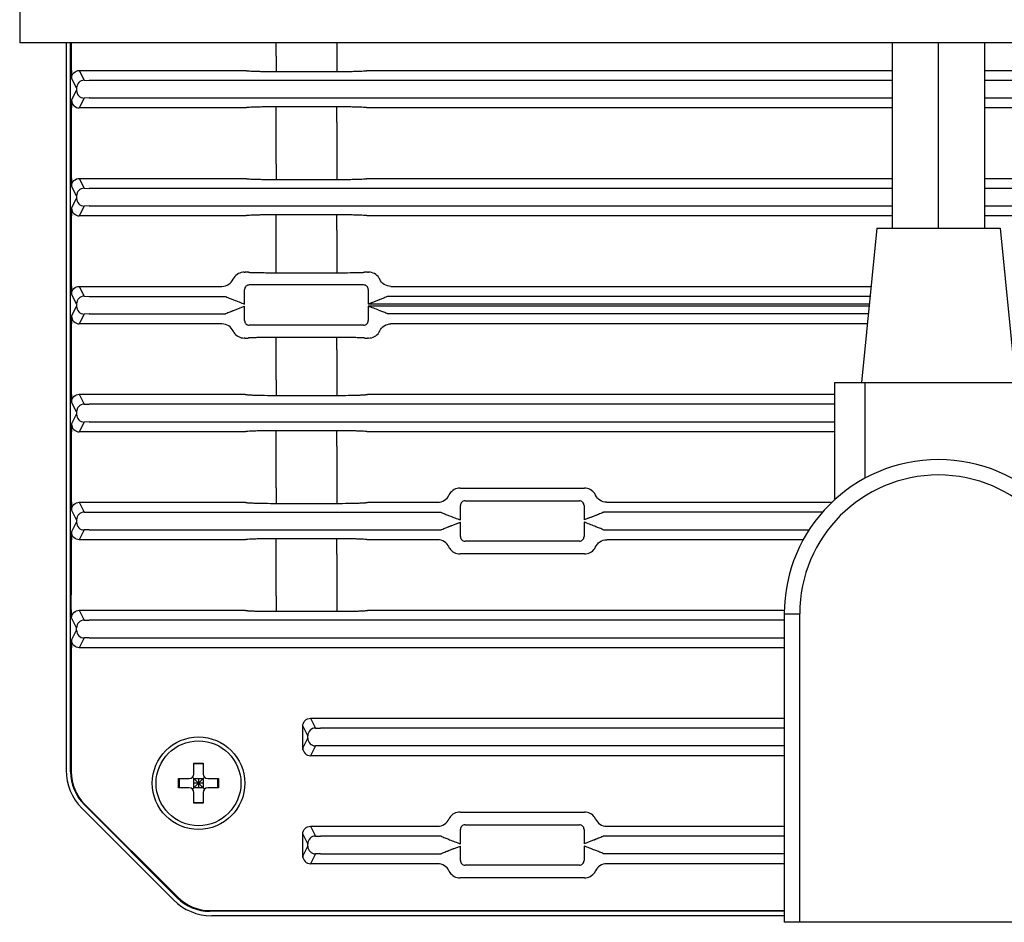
# Model space of a CAD drawing. Header units: millimetres. Extents: x 635 to 1283, y 8 to 421.
# Tile 7 of 12: x 1074 to 1138, y 156 to 214. Entities that reach past the tile are written whole.
import ezdxf

# ---------------------------------------------------------------- set-up
doc = ezdxf.new("R2010")
doc.units = ezdxf.units.MM
doc.header["$LTSCALE"] = 32.67
doc.layers.add('20_ALL_FEATURES', color=7, linetype='CONTINUOUS')

msp = doc.modelspace()

# ---------------------------------------------------------------- linework, layer by layer
at = {"layer": '20_ALL_FEATURES'}
for p, q in [((1074.418, 248.67), (1074.418, 212.67)), ((1229.618, 212.67), (1074.418, 212.67)), ((1077.429, 212.67), (1077.429, 165.523)), ((1077.718, 165.413), (1077.718, 212.67)), ((1077.762, 212.67), (1077.762, 211.886)), ((1091.054, 211.816), (1091.054, 212.67)), ((1094.983, 212.67), (1094.983, 211.816)), ((1131.018, 212.67), (1131.018, 200.656)), ((1134.018, 200.656), (1134.018, 212.67)), ((1137.018, 200.656), (1137.018, 212.67)), ((1091.054, 211.816), (1091.054, 210.817)), ((1094.983, 211.816), (1094.983, 210.817)), ((1078.287, 210.887), (1078.606, 210.25)), ((1078.287, 210.887), (1089.053, 210.887)), ((1089.053, 210.887), (1089.055, 210.884)), ((1091.054, 210.817), (1094.983, 210.817)), ((1096.982, 210.884), (1096.984, 210.887)), ((1096.984, 210.887), (1131.018, 210.887)), ((1137.018, 210.887), (1143.54, 210.887)), ((1078.106, 209.75), (1077.787, 210.387)), ((1078.606, 210.25), (1078.925, 210.239)), ((1131.018, 210.239), (1078.925, 210.239)), ((1143.752, 210.239), (1137.018, 210.239)), ((1077.787, 208.954), (1078.106, 209.59)), ((1078.106, 209.75), (1078.106, 209.59)), ((1078.606, 209.091), (1078.287, 208.454)), ((1078.925, 209.102), (1078.606, 209.091)), ((1078.925, 209.102), (1131.018, 209.102)), ((1137.018, 209.102), (1143.752, 209.102)), ((1089.053, 208.454), (1078.287, 208.454)), ((1089.055, 208.456), (1089.053, 208.454)), ((1091.054, 207.524), (1091.054, 208.524)), ((1094.983, 208.524), (1091.054, 208.524)), ((1094.983, 207.524), (1094.983, 208.524)), ((1096.984, 208.454), (1096.982, 208.456)), ((1131.018, 208.454), (1096.984, 208.454)), ((1143.54, 208.454), (1137.018, 208.454)), ((1077.762, 207.455), (1077.762, 204.886)), ((1091.054, 204.816), (1091.054, 207.524)), ((1094.983, 207.524), (1094.983, 204.816)), ((1091.054, 204.816), (1091.054, 203.817)), ((1094.983, 204.816), (1094.983, 203.817)), ((1078.287, 203.887), (1078.606, 203.25)), ((1078.287, 203.887), (1089.053, 203.887)), ((1089.053, 203.887), (1089.055, 203.884)), ((1091.054, 203.817), (1094.983, 203.817)), ((1096.982, 203.884), (1096.984, 203.887)), ((1096.984, 203.887), (1131.018, 203.887)), ((1137.018, 203.887), (1145.053, 203.887)), ((1078.106, 202.75), (1077.787, 203.387)), ((1078.606, 203.25), (1078.925, 203.239)), ((1131.018, 203.239), (1078.925, 203.239)), ((1196.751, 203.239), (1137.018, 203.239)), ((1077.787, 201.954), (1078.106, 202.59)), ((1078.106, 202.75), (1078.106, 202.59)), ((1078.606, 202.091), (1078.287, 201.454)), ((1078.925, 202.102), (1078.606, 202.091)), ((1078.925, 202.102), (1131.018, 202.102)), ((1137.018, 202.102), (1196.752, 202.102)), ((1089.053, 201.454), (1078.287, 201.454)), ((1089.055, 201.456), (1089.053, 201.454)), ((1091.054, 200.524), (1091.054, 201.524)), ((1094.983, 201.524), (1091.054, 201.524)), ((1094.983, 200.524), (1094.983, 201.524)), ((1096.984, 201.454), (1096.982, 201.456)), ((1131.018, 201.454), (1096.984, 201.454)), ((1145.053, 201.454), (1137.018, 201.454)), ((1130.018, 200.656), (1129.018, 190.656)), ((1130.018, 200.656), (1138.018, 200.656)), ((1138.018, 200.656), (1139.018, 190.656)), ((1077.762, 200.455), (1077.762, 197.886)), ((1091.054, 198.571), (1091.054, 200.524)), ((1094.983, 200.524), (1094.983, 198.571)), ((1091.054, 197.771), (1091.054, 198.571)), ((1094.983, 198.571), (1094.983, 197.771)), ((1088.983, 197.806), (1089.053, 197.806)), ((1089.253, 197.802), (1089.255, 197.801)), ((1091.054, 197.771), (1094.983, 197.771)), ((1096.782, 197.801), (1096.784, 197.802)), ((1096.984, 197.806), (1097.054, 197.806)), ((1078.287, 196.887), (1078.606, 196.25)), ((1078.287, 196.887), (1087.54, 196.887)), ((1096.727, 196.979), (1089.31, 196.979)), ((1098.497, 196.887), (1129.641, 196.887)), ((1078.106, 195.75), (1077.787, 196.387)), ((1078.606, 196.25), (1078.925, 196.239)), ((1078.925, 196.239), (1087.752, 196.239)), ((1089.01, 195.739), (1089.01, 196.679)), ((1097.027, 196.679), (1097.027, 195.739)), ((1097.967, 196.101), (1097.027, 195.739)), ((1129.577, 196.239), (1098.285, 196.239)), ((1077.787, 194.954), (1078.106, 195.59)), ((1078.106, 195.75), (1078.106, 195.59)), ((1088.07, 195.24), (1089.01, 195.602)), ((1089.01, 194.662), (1089.01, 195.602)), ((1129.527, 195.739), (1097.027, 195.739)), ((1097.027, 195.602), (1097.027, 194.662)), ((1129.513, 195.602), (1097.027, 195.602)), ((1078.606, 195.091), (1078.287, 194.454)), ((1078.925, 195.102), (1078.606, 195.091)), ((1078.925, 195.102), (1087.752, 195.102)), ((1129.463, 195.102), (1098.285, 195.102)), ((1087.54, 194.454), (1078.287, 194.454)), ((1096.727, 194.362), (1089.31, 194.362)), ((1129.398, 194.454), (1098.497, 194.454)), ((1089.255, 193.539), (1089.253, 193.538)), ((1091.054, 192.77), (1091.054, 193.57)), ((1094.983, 193.57), (1091.054, 193.57)), ((1094.983, 192.77), (1094.983, 193.57)), ((1096.784, 193.538), (1096.782, 193.539)), ((1077.762, 193.455), (1077.762, 190.886)), ((1089.053, 193.535), (1088.983, 193.535)), ((1097.054, 193.535), (1096.984, 193.535)), ((1091.054, 190.816), (1091.054, 192.77)), ((1094.983, 192.77), (1094.983, 190.816)), ((1091.054, 190.816), (1091.054, 189.817)), ((1094.983, 190.816), (1094.983, 189.817)), ((1127.268, 190.656), (1140.768, 190.656)), ((1127.268, 190.656), (1127.268, 183.034)), ((1129.268, 184.456), (1129.268, 190.656)), ((1078.287, 189.887), (1078.606, 189.25)), ((1078.287, 189.887), (1089.053, 189.887)), ((1089.053, 189.887), (1089.055, 189.884)), ((1091.054, 189.817), (1094.983, 189.817)), ((1096.982, 189.884), (1096.984, 189.887)), ((1096.984, 189.887), (1127.268, 189.887)), ((1078.106, 188.75), (1077.787, 189.387)), ((1078.606, 189.25), (1078.925, 189.239)), ((1127.268, 189.239), (1078.925, 189.239)), ((1077.787, 187.954), (1078.106, 188.59)), ((1078.106, 188.75), (1078.106, 188.59)), ((1078.606, 188.091), (1078.287, 187.454)), ((1078.925, 188.102), (1078.606, 188.091)), ((1078.925, 188.102), (1127.268, 188.102)), ((1089.053, 187.454), (1078.287, 187.454)), ((1089.055, 187.456), (1089.053, 187.454)), ((1091.054, 186.524), (1091.054, 187.524)), ((1094.983, 187.524), (1091.054, 187.524)), ((1094.983, 186.524), (1094.983, 187.524)), ((1096.984, 187.454), (1096.982, 187.456)), ((1127.268, 187.454), (1096.984, 187.454)), ((1091.054, 183.816), (1091.054, 186.524)), ((1094.983, 186.524), (1094.983, 183.816)), ((1077.762, 186.455), (1077.762, 183.886)), ((1091.054, 183.816), (1091.054, 182.817)), ((1094.983, 183.816), (1094.983, 182.817)), ((1102.983, 183.806), (1111.054, 183.806)), ((1078.287, 182.887), (1078.606, 182.25)), ((1078.287, 182.887), (1089.053, 182.887)), ((1089.053, 182.887), (1089.055, 182.884)), ((1091.054, 182.817), (1094.983, 182.817)), ((1096.982, 182.884), (1096.984, 182.887)), ((1096.984, 182.887), (1101.54, 182.887)), ((1103.01, 181.739), (1103.01, 182.679)), ((1103.31, 182.979), (1110.727, 182.979)), ((1111.027, 182.679), (1111.027, 181.739)), ((1112.497, 182.887), (1127.114, 182.887)), ((1078.106, 181.75), (1077.787, 182.387)), ((1078.606, 182.25), (1078.925, 182.239)), ((1078.925, 182.239), (1101.752, 182.239)), ((1111.967, 182.101), (1111.027, 181.739)), ((1126.496, 182.239), (1112.285, 182.239)), ((1077.787, 180.954), (1078.106, 181.59)), ((1078.106, 181.75), (1078.106, 181.59)), ((1102.07, 181.24), (1103.01, 181.602)), ((1103.01, 180.662), (1103.01, 181.602)), ((1111.027, 181.602), (1111.027, 180.662)), ((1078.606, 181.091), (1078.287, 180.454)), ((1078.925, 181.102), (1078.606, 181.091)), ((1078.925, 181.102), (1101.752, 181.102)), ((1112.285, 181.102), (1125.638, 181.102)), ((1089.053, 180.454), (1078.287, 180.454)), ((1089.055, 180.456), (1089.053, 180.454)), ((1091.054, 179.524), (1091.054, 180.524)), ((1094.983, 180.524), (1091.054, 180.524)), ((1094.983, 179.524), (1094.983, 180.524)), ((1096.984, 180.454), (1096.982, 180.456)), ((1101.54, 180.454), (1096.984, 180.454)), ((1110.727, 180.362), (1103.31, 180.362)), ((1125.251, 180.454), (1112.497, 180.454)), ((1091.054, 176.816), (1091.054, 179.524)), ((1094.983, 179.524), (1094.983, 176.816)), ((1111.054, 179.535), (1102.983, 179.535)), ((1077.762, 179.455), (1077.762, 176.886)), ((1091.054, 176.816), (1091.054, 175.817)), ((1094.983, 176.816), (1094.983, 175.817)), ((1078.287, 175.887), (1078.606, 175.25)), ((1078.287, 175.887), (1089.053, 175.887)), ((1089.053, 175.887), (1089.055, 175.884)), ((1091.054, 175.817), (1094.983, 175.817)), ((1096.982, 175.884), (1096.984, 175.887)), ((1096.984, 175.887), (1124.026, 175.887)), ((1124.018, 175.656), (1125.018, 175.656)), ((1124.018, 175.656), (1124.018, 155.656)), ((1125.018, 155.656), (1125.018, 175.656)), ((1078.106, 174.75), (1077.787, 175.387)), ((1078.606, 175.25), (1078.925, 175.239)), ((1124.018, 175.239), (1078.925, 175.239)), ((1077.787, 173.954), (1078.106, 174.59)), ((1078.106, 174.59), (1078.106, 174.75)), ((1078.606, 174.091), (1078.287, 173.454)), ((1078.925, 174.102), (1078.606, 174.091)), ((1078.925, 174.102), (1124.018, 174.102)), ((1124.018, 173.454), (1078.287, 173.454)), ((1077.762, 172.455), (1077.762, 165.413)), ((1093.287, 168.887), (1093.606, 168.25)), ((1093.287, 168.887), (1124.018, 168.887)), ((1092.779, 166.862), (1092.779, 168.478)), ((1093.106, 167.75), (1092.787, 168.387)), ((1093.606, 168.25), (1093.925, 168.239)), ((1124.018, 168.239), (1093.925, 168.239)), ((1092.787, 166.954), (1093.106, 167.59)), ((1093.106, 167.59), (1093.106, 167.75)), ((1093.606, 167.091), (1093.287, 166.454)), ((1093.925, 167.102), (1093.606, 167.091)), ((1124.018, 167.102), (1093.925, 167.102)), ((1124.018, 166.454), (1093.287, 166.454)), ((1085.718, 165.27), (1085.718, 165.97)), ((1085.718, 165.97), (1086.318, 165.97)), ((1086.318, 165.921), (1085.718, 165.921)), ((1086.318, 165.97), (1086.318, 165.27)), ((1084.718, 164.37), (1084.718, 164.97)), ((1084.718, 164.97), (1085.418, 164.97)), ((1084.767, 164.97), (1084.767, 164.37)), ((1085.63, 165.058), (1086.406, 164.282)), ((1085.63, 164.282), (1086.406, 165.058)), ((1085.718, 164.37), (1085.718, 164.97)), ((1085.718, 164.97), (1086.318, 164.97)), ((1086.018, 164.97), (1086.018, 164.37)), ((1086.318, 164.97), (1086.318, 164.37)), ((1086.618, 164.97), (1087.318, 164.97)), ((1087.269, 164.37), (1087.269, 164.97)), ((1087.318, 164.97), (1087.318, 164.37)), ((1085.418, 164.37), (1084.718, 164.37)), ((1086.318, 164.67), (1085.718, 164.67)), ((1086.318, 164.37), (1085.718, 164.37)), ((1087.318, 164.37), (1086.618, 164.37)), ((1085.718, 163.37), (1085.718, 164.07)), ((1086.318, 164.07), (1086.318, 163.37)), ((1084.398, 157.105), (1078.453, 163.05)), ((1084.64, 157.249), (1078.597, 163.292)), ((1084.671, 157.28), (1078.628, 163.323)), ((1085.718, 163.419), (1086.318, 163.419)), ((1086.318, 163.37), (1085.718, 163.37)), ((1102.983, 162.806), (1111.054, 162.806)), ((1093.287, 161.887), (1093.606, 161.25)), ((1093.287, 161.887), (1101.54, 161.887)), ((1103.01, 160.739), (1103.01, 161.679)), ((1103.31, 161.979), (1110.727, 161.979)), ((1111.027, 161.679), (1111.027, 160.739)), ((1112.497, 161.887), (1124.018, 161.887)), ((1092.779, 159.862), (1092.779, 161.478)), ((1093.106, 160.75), (1092.787, 161.387)), ((1093.606, 161.25), (1093.925, 161.239)), ((1101.752, 161.239), (1093.925, 161.239)), ((1111.967, 161.101), (1111.027, 160.739)), ((1124.018, 161.239), (1112.285, 161.239)), ((1092.787, 159.954), (1093.106, 160.59)), ((1093.106, 160.59), (1093.106, 160.75)), ((1102.07, 160.24), (1103.01, 160.602)), ((1103.01, 159.662), (1103.01, 160.602)), ((1111.027, 160.602), (1111.027, 159.662)), ((1093.606, 160.091), (1093.287, 159.454)), ((1093.925, 160.102), (1093.606, 160.091)), ((1093.925, 160.102), (1101.752, 160.102)), ((1124.018, 160.102), (1112.285, 160.102)), ((1101.54, 159.454), (1093.287, 159.454)), ((1110.727, 159.362), (1103.31, 159.362)), ((1124.018, 159.454), (1112.497, 159.454)), ((1111.054, 158.535), (1102.983, 158.535)), ((1086.761, 156.414), (1124.018, 156.414)), ((1124.018, 156.37), (1086.761, 156.37)), ((1124.018, 156.081), (1086.872, 156.081)), ((1144.018, 155.656), (1124.018, 155.656))]:
    msp.add_line(p, q, dxfattribs=at)
for points in [[(1097.967, 196.101), (1097.876, 196.066), (1097.781, 196.029), (1097.682, 195.991), (1097.579, 195.951), (1097.473, 195.911), (1097.365, 195.869), (1097.255, 195.826), (1097.142, 195.783), (1097.027, 195.739)], [(1088.07, 195.24), (1088.161, 195.274), (1088.256, 195.311), (1088.355, 195.35), (1088.457, 195.389), (1088.563, 195.43), (1088.672, 195.472), (1088.782, 195.514), (1088.895, 195.558), (1089.01, 195.602)], [(1111.967, 182.101), (1111.876, 182.066), (1111.781, 182.029), (1111.682, 181.991), (1111.579, 181.951), (1111.473, 181.911), (1111.365, 181.869), (1111.255, 181.826), (1111.142, 181.783), (1111.027, 181.739)], [(1102.07, 181.24), (1102.161, 181.274), (1102.256, 181.311), (1102.355, 181.35), (1102.457, 181.389), (1102.563, 181.43), (1102.672, 181.472), (1102.782, 181.514), (1102.895, 181.558), (1103.01, 181.602)], [(1111.967, 161.101), (1111.876, 161.066), (1111.781, 161.029), (1111.682, 160.991), (1111.579, 160.951), (1111.473, 160.911), (1111.365, 160.869), (1111.255, 160.826), (1111.142, 160.783), (1111.027, 160.739)], [(1102.07, 160.24), (1102.161, 160.274), (1102.256, 160.311), (1102.355, 160.35), (1102.457, 160.389), (1102.563, 160.43), (1102.672, 160.472), (1102.782, 160.514), (1102.895, 160.558), (1103.01, 160.602)]]:
    msp.add_lwpolyline(points, dxfattribs=at)
for radius in [3, 2.75]:
    msp.add_circle((1086.018, 164.67), radius, dxfattribs=at)
for centre, radius, start, end in [((1089.31, 196.679), 0.3, 89.9959, 180.00354), ((1096.727, 196.679), 0.3, 359.99589, 90.00353), ((1089.31, 194.662), 0.3, 179.99588, 270.00354), ((1096.727, 194.662), 0.3, 269.9959, 0.00354), ((1134.018, 175.656), 10, 0, 180), ((1134.018, 175.656), 9, 0, 180), ((1103.31, 182.679), 0.3, 89.9959, 180.00354), ((1110.727, 182.679), 0.3, 359.99589, 90.00353), ((1103.31, 180.662), 0.3, 179.99588, 270.00354), ((1110.727, 180.662), 0.3, 269.9959, 0.00354), ((1080.718, 165.413), 3, 180, 225), ((1080.718, 165.413), 2.956, 180, 225), ((1085.418, 165.27), 0.3, 270, 0), ((1086.618, 165.27), 0.3, 180, 270), ((1085.418, 164.07), 0.3, 0, 90), ((1086.618, 164.07), 0.3, 90, 180), ((1103.31, 161.679), 0.3, 89.9983, 180.00379), ((1110.727, 161.679), 0.3, 359.99785, 90.00376), ((1103.31, 159.662), 0.3, 179.99588, 270.00354), ((1110.727, 159.662), 0.3, 269.9959, 0.00354), ((1086.761, 159.37), 3, 225, 270), ((1086.761, 159.37), 2.956, 225, 270)]:
    msp.add_arc(centre, radius, start, end, dxfattribs=at)
for centre, major_axis, start_param, end_param in [((1080.931, 165.525), (3.236, 1.34), 2.749146, 3.534039), ((1086.873, 159.583), (1.34, 3.236), -3.534039, -2.749146)]:
    msp.add_ellipse(centre, major_axis=major_axis, ratio=0.999286, start_param=start_param, end_param=end_param, dxfattribs=at)
for points, knots in [([(1077.762, 211.886), (1077.762, 211.806), (1077.763, 211.507), (1077.764, 211.208), (1077.767, 210.989)], [0, 0, 0, 0, 0.266519, 1, 1, 1, 1]), ([(1077.767, 210.989), (1077.768, 210.907), (1077.771, 210.764), (1077.774, 210.596), (1077.779, 210.494), (1077.781, 210.442), (1077.784, 210.409), (1077.785, 210.392), (1077.787, 210.387)], [0, 0, 0, 0, 0.405566, 0.716755, 0.831958, 0.918099, 0.974259, 1, 1, 1, 1]), ([(1077.787, 210.387), (1077.787, 210.514), (1077.894, 210.78), (1078.16, 210.886), (1078.287, 210.887)], [0, 0, 0, 0, 0.499919, 1, 1, 1, 1]), ([(1089.055, 210.884), (1089.059, 210.88), (1089.077, 210.876), (1089.11, 210.869), (1089.163, 210.864), (1089.266, 210.854), (1089.435, 210.845), (1089.681, 210.835), (1089.978, 210.827), (1090.441, 210.819), (1090.804, 210.817), (1091.054, 210.817)], [0, 0, 0, 0, 0.008608, 0.02595, 0.052112, 0.086973, 0.181411, 0.305894, 0.455774, 0.625645, 1, 1, 1, 1]), ([(1094.983, 210.817), (1095.233, 210.817), (1095.596, 210.819), (1096.059, 210.827), (1096.356, 210.835), (1096.601, 210.845), (1096.771, 210.854), (1096.874, 210.864), (1096.926, 210.869), (1096.959, 210.876), (1096.977, 210.88), (1096.982, 210.884)], [0, 0, 0, 0, 0.374357, 0.544239, 0.694128, 0.818617, 0.913055, 0.947908, 0.974056, 0.991388, 1, 1, 1, 1]), ([(1078.606, 210.25), (1078.478, 210.25), (1078.213, 210.143), (1078.106, 209.878), (1078.106, 209.75)], [0, 0, 0, 0, 0.50008, 1, 1, 1, 1]), ([(1078.106, 209.59), (1078.106, 209.463), (1078.213, 209.197), (1078.478, 209.091), (1078.606, 209.091)], [0, 0, 0, 0, 0.499919, 1, 1, 1, 1]), ([(1077.787, 208.954), (1077.785, 208.949), (1077.784, 208.932), (1077.781, 208.899), (1077.779, 208.847), (1077.774, 208.744), (1077.771, 208.577), (1077.768, 208.433), (1077.767, 208.352)], [0, 0, 0, 0, 0.025737, 0.081897, 0.16804, 0.283242, 0.594431, 1, 1, 1, 1]), ([(1077.787, 208.954), (1077.787, 208.826), (1077.894, 208.561), (1078.16, 208.454), (1078.287, 208.454)], [0, 0, 0, 0, 0.499919, 1, 1, 1, 1]), ([(1077.767, 208.352), (1077.766, 208.284), (1077.763, 207.985), (1077.762, 207.686), (1077.762, 207.455)], [0, 0, 0, 0, 0.226624, 1, 1, 1, 1]), ([(1091.054, 208.524), (1090.804, 208.524), (1090.441, 208.522), (1089.978, 208.513), (1089.681, 208.505), (1089.435, 208.496), (1089.266, 208.486), (1089.163, 208.477), (1089.11, 208.471), (1089.077, 208.465), (1089.059, 208.46), (1089.055, 208.456)], [0, 0, 0, 0, 0.374357, 0.544239, 0.694128, 0.818617, 0.913055, 0.947908, 0.974056, 0.991388, 1, 1, 1, 1]), ([(1096.982, 208.456), (1096.977, 208.46), (1096.959, 208.465), (1096.926, 208.471), (1096.874, 208.477), (1096.771, 208.486), (1096.601, 208.496), (1096.356, 208.505), (1096.059, 208.513), (1095.596, 208.522), (1095.233, 208.524), (1094.983, 208.524)], [0, 0, 0, 0, 0.008608, 0.02595, 0.052112, 0.086973, 0.181411, 0.305893, 0.455774, 0.625645, 1, 1, 1, 1]), ([(1077.762, 204.886), (1077.762, 204.806), (1077.763, 204.507), (1077.764, 204.208), (1077.767, 203.989)], [0, 0, 0, 0, 0.266519, 1, 1, 1, 1]), ([(1077.767, 203.989), (1077.768, 203.907), (1077.771, 203.764), (1077.774, 203.596), (1077.779, 203.494), (1077.781, 203.442), (1077.784, 203.409), (1077.785, 203.392), (1077.787, 203.387)], [0, 0, 0, 0, 0.405566, 0.716755, 0.831958, 0.918099, 0.974259, 1, 1, 1, 1]), ([(1077.787, 203.387), (1077.787, 203.514), (1077.894, 203.78), (1078.16, 203.886), (1078.287, 203.887)], [0, 0, 0, 0, 0.499919, 1, 1, 1, 1]), ([(1089.055, 203.884), (1089.059, 203.88), (1089.077, 203.876), (1089.11, 203.869), (1089.163, 203.864), (1089.266, 203.854), (1089.435, 203.845), (1089.681, 203.835), (1089.978, 203.827), (1090.441, 203.819), (1090.804, 203.817), (1091.054, 203.817)], [0, 0, 0, 0, 0.008608, 0.02595, 0.052112, 0.086973, 0.181411, 0.305894, 0.455774, 0.625645, 1, 1, 1, 1]), ([(1094.983, 203.817), (1095.233, 203.817), (1095.596, 203.819), (1096.059, 203.827), (1096.356, 203.835), (1096.601, 203.845), (1096.771, 203.854), (1096.874, 203.864), (1096.926, 203.869), (1096.959, 203.876), (1096.977, 203.88), (1096.982, 203.884)], [0, 0, 0, 0, 0.374357, 0.544239, 0.694128, 0.818617, 0.913055, 0.947908, 0.974056, 0.991388, 1, 1, 1, 1]), ([(1078.606, 203.25), (1078.478, 203.25), (1078.213, 203.143), (1078.106, 202.878), (1078.106, 202.75)], [0, 0, 0, 0, 0.50008, 1, 1, 1, 1]), ([(1078.106, 202.59), (1078.106, 202.463), (1078.213, 202.197), (1078.478, 202.091), (1078.606, 202.091)], [0, 0, 0, 0, 0.499919, 1, 1, 1, 1]), ([(1077.787, 201.954), (1077.785, 201.949), (1077.784, 201.932), (1077.781, 201.899), (1077.779, 201.847), (1077.774, 201.744), (1077.771, 201.577), (1077.768, 201.433), (1077.767, 201.352)], [0, 0, 0, 0, 0.025737, 0.081897, 0.16804, 0.283242, 0.594431, 1, 1, 1, 1]), ([(1077.787, 201.954), (1077.787, 201.826), (1077.894, 201.561), (1078.16, 201.454), (1078.287, 201.454)], [0, 0, 0, 0, 0.499919, 1, 1, 1, 1]), ([(1077.767, 201.352), (1077.766, 201.284), (1077.763, 200.985), (1077.762, 200.686), (1077.762, 200.455)], [0, 0, 0, 0, 0.226624, 1, 1, 1, 1]), ([(1091.054, 201.524), (1090.804, 201.524), (1090.441, 201.522), (1089.978, 201.513), (1089.681, 201.505), (1089.435, 201.496), (1089.266, 201.486), (1089.163, 201.477), (1089.11, 201.471), (1089.077, 201.465), (1089.059, 201.46), (1089.055, 201.456)], [0, 0, 0, 0, 0.374357, 0.544239, 0.694128, 0.818617, 0.913055, 0.947908, 0.974056, 0.991388, 1, 1, 1, 1]), ([(1096.982, 201.456), (1096.977, 201.46), (1096.959, 201.465), (1096.926, 201.471), (1096.874, 201.477), (1096.771, 201.486), (1096.601, 201.496), (1096.356, 201.505), (1096.059, 201.513), (1095.596, 201.522), (1095.233, 201.524), (1094.983, 201.524)], [0, 0, 0, 0, 0.008608, 0.02595, 0.052112, 0.086973, 0.181411, 0.305893, 0.455774, 0.625645, 1, 1, 1, 1]), ([(1077.762, 197.886), (1077.762, 197.806), (1077.763, 197.507), (1077.764, 197.208), (1077.767, 196.989)], [0, 0, 0, 0, 0.266519, 1, 1, 1, 1]), ([(1088.315, 197.446), (1088.307, 197.434), (1088.293, 197.411), (1088.275, 197.38), (1088.269, 197.359), (1088.261, 197.347), (1088.263, 197.344)], [0, 0, 0, 0, 0.383283, 0.702693, 0.915611, 1, 1, 1, 1]), ([(1088.983, 197.806), (1088.852, 197.806), (1088.587, 197.74), (1088.387, 197.555), (1088.315, 197.446)], [0, 0, 0, 0, 0.499893, 1, 1, 1, 1]), ([(1089.253, 197.802), (1089.247, 197.805), (1089.226, 197.802), (1089.185, 197.806), (1089.124, 197.805), (1089.078, 197.806), (1089.053, 197.806)], [0, 0, 0, 0, 0.086978, 0.304967, 0.625687, 1, 1, 1, 1]), ([(1089.255, 197.801), (1089.262, 197.798), (1089.288, 197.797), (1089.34, 197.792), (1089.421, 197.789), (1089.528, 197.785), (1089.662, 197.782), (1089.883, 197.778), (1090.06, 197.776), (1090.184, 197.775)], [0, 0, 0, 0, 0.025165, 0.081723, 0.169042, 0.285678, 0.429675, 0.598729, 1, 1, 1, 1]), ([(1090.184, 197.775), (1090.253, 197.774), (1090.543, 197.772), (1090.832, 197.771), (1091.054, 197.771)], [0, 0, 0, 0, 0.23576, 1, 1, 1, 1]), ([(1094.983, 197.771), (1095.058, 197.771), (1095.348, 197.771), (1095.637, 197.773), (1095.852, 197.775)], [0, 0, 0, 0, 0.259769, 1, 1, 1, 1]), ([(1095.852, 197.775), (1095.976, 197.776), (1096.153, 197.778), (1096.375, 197.782), (1096.508, 197.785), (1096.616, 197.789), (1096.697, 197.792), (1096.748, 197.797), (1096.775, 197.798), (1096.782, 197.801)], [0, 0, 0, 0, 0.401271, 0.570327, 0.714326, 0.830963, 0.918283, 0.974842, 1, 1, 1, 1]), ([(1096.984, 197.806), (1096.959, 197.806), (1096.913, 197.805), (1096.852, 197.806), (1096.811, 197.802), (1096.789, 197.805), (1096.784, 197.802)], [0, 0, 0, 0, 0.374612, 0.695095, 0.913006, 1, 1, 1, 1]), ([(1097.722, 197.446), (1097.65, 197.555), (1097.449, 197.74), (1097.184, 197.806), (1097.054, 197.806)], [0, 0, 0, 0, 0.499911, 1, 1, 1, 1]), ([(1097.774, 197.344), (1097.775, 197.347), (1097.768, 197.359), (1097.761, 197.38), (1097.743, 197.411), (1097.73, 197.434), (1097.722, 197.446)], [0, 0, 0, 0, 0.084376, 0.297312, 0.616794, 1, 1, 1, 1]), ([(1077.767, 196.989), (1077.768, 196.907), (1077.771, 196.764), (1077.774, 196.596), (1077.779, 196.494), (1077.781, 196.442), (1077.784, 196.409), (1077.785, 196.392), (1077.787, 196.387)], [0, 0, 0, 0, 0.405566, 0.716755, 0.831958, 0.918099, 0.974259, 1, 1, 1, 1]), ([(1077.787, 196.387), (1077.787, 196.514), (1077.894, 196.78), (1078.16, 196.886), (1078.287, 196.887)], [0, 0, 0, 0, 0.499919, 1, 1, 1, 1]), ([(1087.54, 196.887), (1087.693, 196.887), (1087.997, 196.976), (1088.201, 197.214), (1088.263, 197.344)], [0, 0, 0, 0, 0.515249, 1, 1, 1, 1]), ([(1098.497, 196.887), (1098.346, 196.887), (1098.042, 196.975), (1097.836, 197.212), (1097.774, 197.344)], [0, 0, 0, 0, 0.507841, 1, 1, 1, 1]), ([(1078.606, 196.25), (1078.478, 196.25), (1078.213, 196.143), (1078.106, 195.878), (1078.106, 195.75)], [0, 0, 0, 0, 0.50008, 1, 1, 1, 1]), ([(1087.752, 196.239), (1087.764, 196.233), (1087.868, 196.182), (1087.975, 196.137), (1088.07, 196.101)], [0, 0, 0, 0, 0.12291, 1, 1, 1, 1]), ([(1088.07, 196.101), (1088.146, 196.072), (1088.459, 195.95), (1088.772, 195.829), (1089.01, 195.739)], [0, 0, 0, 0, 0.243529, 1, 1, 1, 1]), ([(1098.285, 196.239), (1098.273, 196.233), (1098.168, 196.182), (1098.062, 196.137), (1097.967, 196.101)], [0, 0, 0, 0, 0.121003, 1, 1, 1, 1]), ([(1078.106, 195.59), (1078.106, 195.463), (1078.213, 195.197), (1078.478, 195.091), (1078.606, 195.091)], [0, 0, 0, 0, 0.499919, 1, 1, 1, 1]), ([(1097.967, 195.24), (1097.89, 195.268), (1097.578, 195.391), (1097.265, 195.512), (1097.027, 195.602)], [0, 0, 0, 0, 0.243529, 1, 1, 1, 1]), ([(1077.787, 194.954), (1077.785, 194.949), (1077.784, 194.932), (1077.781, 194.899), (1077.779, 194.847), (1077.774, 194.744), (1077.771, 194.577), (1077.768, 194.433), (1077.767, 194.352)], [0, 0, 0, 0, 0.025737, 0.081897, 0.16804, 0.283242, 0.594431, 1, 1, 1, 1]), ([(1077.787, 194.954), (1077.787, 194.826), (1077.894, 194.561), (1078.16, 194.454), (1078.287, 194.454)], [0, 0, 0, 0, 0.499919, 1, 1, 1, 1]), ([(1087.752, 195.102), (1087.764, 195.108), (1087.868, 195.158), (1087.975, 195.203), (1088.07, 195.24)], [0, 0, 0, 0, 0.121003, 1, 1, 1, 1]), ([(1098.285, 195.102), (1098.272, 195.108), (1098.168, 195.158), (1098.062, 195.203), (1097.967, 195.24)], [0, 0, 0, 0, 0.12291, 1, 1, 1, 1]), ([(1077.767, 194.352), (1077.766, 194.284), (1077.763, 193.985), (1077.762, 193.686), (1077.762, 193.455)], [0, 0, 0, 0, 0.226624, 1, 1, 1, 1]), ([(1088.263, 193.996), (1088.201, 194.126), (1087.997, 194.364), (1087.693, 194.454), (1087.54, 194.454)], [0, 0, 0, 0, 0.48475, 1, 1, 1, 1]), ([(1097.774, 193.996), (1097.836, 194.128), (1098.042, 194.366), (1098.346, 194.454), (1098.497, 194.454)], [0, 0, 0, 0, 0.49216, 1, 1, 1, 1]), ([(1088.263, 193.996), (1088.261, 193.993), (1088.269, 193.982), (1088.275, 193.961), (1088.293, 193.93), (1088.307, 193.907), (1088.315, 193.895)], [0, 0, 0, 0, 0.084376, 0.297312, 0.616794, 1, 1, 1, 1]), ([(1088.315, 193.895), (1088.387, 193.786), (1088.587, 193.601), (1088.852, 193.535), (1088.983, 193.535)], [0, 0, 0, 0, 0.499909, 1, 1, 1, 1]), ([(1089.053, 193.535), (1089.078, 193.535), (1089.124, 193.535), (1089.185, 193.535), (1089.226, 193.539), (1089.247, 193.536), (1089.253, 193.538)], [0, 0, 0, 0, 0.374608, 0.69509, 0.913002, 1, 1, 1, 1]), ([(1090.184, 193.566), (1090.06, 193.565), (1089.883, 193.563), (1089.662, 193.558), (1089.528, 193.555), (1089.421, 193.551), (1089.34, 193.549), (1089.288, 193.544), (1089.262, 193.543), (1089.255, 193.539)], [0, 0, 0, 0, 0.401274, 0.570326, 0.71432, 0.830954, 0.918274, 0.974836, 1, 1, 1, 1]), ([(1091.054, 193.57), (1090.979, 193.57), (1090.689, 193.569), (1090.399, 193.568), (1090.184, 193.566)], [0, 0, 0, 0, 0.259784, 1, 1, 1, 1]), ([(1095.852, 193.566), (1095.784, 193.567), (1095.494, 193.569), (1095.204, 193.57), (1094.983, 193.57)], [0, 0, 0, 0, 0.235761, 1, 1, 1, 1]), ([(1096.782, 193.539), (1096.775, 193.543), (1096.748, 193.544), (1096.697, 193.549), (1096.616, 193.551), (1096.508, 193.555), (1096.375, 193.558), (1096.153, 193.563), (1095.977, 193.565), (1095.852, 193.566)], [0, 0, 0, 0, 0.025165, 0.081723, 0.169042, 0.285678, 0.429676, 0.598729, 1, 1, 1, 1]), ([(1096.784, 193.538), (1096.789, 193.536), (1096.811, 193.539), (1096.852, 193.535), (1096.913, 193.535), (1096.959, 193.535), (1096.984, 193.535)], [0, 0, 0, 0, 0.086978, 0.304967, 0.625687, 1, 1, 1, 1]), ([(1097.054, 193.535), (1097.184, 193.535), (1097.449, 193.601), (1097.65, 193.786), (1097.722, 193.895)], [0, 0, 0, 0, 0.499896, 1, 1, 1, 1]), ([(1097.722, 193.895), (1097.73, 193.907), (1097.743, 193.93), (1097.761, 193.961), (1097.768, 193.982), (1097.775, 193.993), (1097.774, 193.996)], [0, 0, 0, 0, 0.383283, 0.702693, 0.915611, 1, 1, 1, 1]), ([(1077.762, 190.886), (1077.762, 190.806), (1077.763, 190.507), (1077.764, 190.208), (1077.767, 189.989)], [0, 0, 0, 0, 0.266519, 1, 1, 1, 1]), ([(1077.767, 189.989), (1077.768, 189.907), (1077.771, 189.764), (1077.774, 189.596), (1077.779, 189.494), (1077.781, 189.442), (1077.784, 189.409), (1077.785, 189.392), (1077.787, 189.387)], [0, 0, 0, 0, 0.405566, 0.716755, 0.831958, 0.918099, 0.974259, 1, 1, 1, 1]), ([(1077.787, 189.387), (1077.787, 189.514), (1077.894, 189.78), (1078.16, 189.886), (1078.287, 189.887)], [0, 0, 0, 0, 0.499919, 1, 1, 1, 1]), ([(1089.055, 189.884), (1089.059, 189.88), (1089.077, 189.876), (1089.11, 189.869), (1089.163, 189.864), (1089.266, 189.854), (1089.435, 189.845), (1089.681, 189.835), (1089.978, 189.827), (1090.441, 189.819), (1090.804, 189.817), (1091.054, 189.817)], [0, 0, 0, 0, 0.008608, 0.02595, 0.052112, 0.086973, 0.181411, 0.305894, 0.455774, 0.625645, 1, 1, 1, 1]), ([(1094.983, 189.817), (1095.233, 189.817), (1095.596, 189.819), (1096.059, 189.827), (1096.356, 189.835), (1096.601, 189.845), (1096.771, 189.854), (1096.874, 189.864), (1096.926, 189.869), (1096.959, 189.876), (1096.977, 189.88), (1096.982, 189.884)], [0, 0, 0, 0, 0.374357, 0.544239, 0.694128, 0.818617, 0.913055, 0.947908, 0.974056, 0.991388, 1, 1, 1, 1]), ([(1078.606, 189.25), (1078.478, 189.25), (1078.213, 189.143), (1078.106, 188.878), (1078.106, 188.75)], [0, 0, 0, 0, 0.50005, 1, 1, 1, 1]), ([(1078.106, 188.59), (1078.106, 188.463), (1078.213, 188.197), (1078.478, 188.091), (1078.606, 188.091)], [0, 0, 0, 0, 0.49995, 1, 1, 1, 1]), ([(1077.787, 187.954), (1077.785, 187.949), (1077.784, 187.932), (1077.781, 187.899), (1077.779, 187.847), (1077.774, 187.744), (1077.771, 187.577), (1077.768, 187.433), (1077.767, 187.352)], [0, 0, 0, 0, 0.025737, 0.081897, 0.16804, 0.283242, 0.594431, 1, 1, 1, 1]), ([(1077.787, 187.954), (1077.787, 187.826), (1077.894, 187.561), (1078.16, 187.454), (1078.287, 187.454)], [0, 0, 0, 0, 0.499919, 1, 1, 1, 1]), ([(1077.767, 187.352), (1077.766, 187.284), (1077.763, 186.985), (1077.762, 186.686), (1077.762, 186.455)], [0, 0, 0, 0, 0.226624, 1, 1, 1, 1]), ([(1091.054, 187.524), (1090.804, 187.524), (1090.441, 187.522), (1089.978, 187.513), (1089.681, 187.505), (1089.435, 187.496), (1089.266, 187.486), (1089.163, 187.477), (1089.11, 187.471), (1089.077, 187.465), (1089.059, 187.46), (1089.055, 187.456)], [0, 0, 0, 0, 0.374357, 0.544239, 0.694128, 0.818617, 0.913055, 0.947908, 0.974056, 0.991388, 1, 1, 1, 1]), ([(1096.982, 187.456), (1096.977, 187.46), (1096.959, 187.465), (1096.926, 187.471), (1096.874, 187.477), (1096.771, 187.486), (1096.601, 187.496), (1096.356, 187.505), (1096.059, 187.513), (1095.596, 187.522), (1095.233, 187.524), (1094.983, 187.524)], [0, 0, 0, 0, 0.008608, 0.02595, 0.052112, 0.086973, 0.181411, 0.305893, 0.455774, 0.625645, 1, 1, 1, 1]), ([(1077.762, 183.886), (1077.762, 183.806), (1077.763, 183.507), (1077.764, 183.208), (1077.767, 182.989)], [0, 0, 0, 0, 0.266519, 1, 1, 1, 1]), ([(1101.54, 182.887), (1101.693, 182.887), (1101.997, 182.976), (1102.201, 183.214), (1102.263, 183.344)], [0, 0, 0, 0, 0.515249, 1, 1, 1, 1]), ([(1102.315, 183.446), (1102.307, 183.434), (1102.293, 183.411), (1102.275, 183.38), (1102.269, 183.359), (1102.261, 183.347), (1102.263, 183.344)], [0, 0, 0, 0, 0.383283, 0.702693, 0.915611, 1, 1, 1, 1]), ([(1102.983, 183.806), (1102.852, 183.806), (1102.587, 183.74), (1102.387, 183.555), (1102.315, 183.446)], [0, 0, 0, 0, 0.499893, 1, 1, 1, 1]), ([(1111.722, 183.446), (1111.65, 183.555), (1111.449, 183.74), (1111.184, 183.806), (1111.054, 183.806)], [0, 0, 0, 0, 0.499911, 1, 1, 1, 1]), ([(1111.774, 183.344), (1111.775, 183.347), (1111.768, 183.359), (1111.761, 183.38), (1111.743, 183.411), (1111.73, 183.434), (1111.722, 183.446)], [0, 0, 0, 0, 0.084376, 0.297312, 0.616794, 1, 1, 1, 1]), ([(1112.497, 182.887), (1112.346, 182.887), (1112.042, 182.975), (1111.836, 183.212), (1111.774, 183.344)], [0, 0, 0, 0, 0.507841, 1, 1, 1, 1]), ([(1077.767, 182.989), (1077.768, 182.907), (1077.771, 182.764), (1077.774, 182.596), (1077.779, 182.494), (1077.781, 182.442), (1077.784, 182.409), (1077.785, 182.392), (1077.787, 182.387)], [0, 0, 0, 0, 0.405566, 0.716755, 0.831958, 0.918099, 0.974259, 1, 1, 1, 1]), ([(1077.787, 182.387), (1077.787, 182.514), (1077.894, 182.78), (1078.16, 182.886), (1078.287, 182.887)], [0, 0, 0, 0, 0.499919, 1, 1, 1, 1]), ([(1089.055, 182.884), (1089.059, 182.88), (1089.077, 182.876), (1089.11, 182.869), (1089.163, 182.864), (1089.266, 182.854), (1089.435, 182.845), (1089.681, 182.835), (1089.978, 182.827), (1090.441, 182.819), (1090.804, 182.817), (1091.054, 182.817)], [0, 0, 0, 0, 0.008608, 0.02595, 0.052112, 0.086973, 0.181411, 0.305894, 0.455774, 0.625645, 1, 1, 1, 1]), ([(1094.983, 182.817), (1095.233, 182.817), (1095.596, 182.819), (1096.059, 182.827), (1096.356, 182.835), (1096.601, 182.845), (1096.771, 182.854), (1096.874, 182.864), (1096.926, 182.869), (1096.959, 182.876), (1096.977, 182.88), (1096.982, 182.884)], [0, 0, 0, 0, 0.374357, 0.544239, 0.694128, 0.818617, 0.913055, 0.947908, 0.974056, 0.991388, 1, 1, 1, 1]), ([(1078.606, 182.25), (1078.478, 182.25), (1078.213, 182.143), (1078.106, 181.878), (1078.106, 181.75)], [0, 0, 0, 0, 0.50008, 1, 1, 1, 1]), ([(1101.752, 182.239), (1101.764, 182.233), (1101.868, 182.182), (1101.975, 182.137), (1102.07, 182.101)], [0, 0, 0, 0, 0.122909, 1, 1, 1, 1]), ([(1102.07, 182.101), (1102.146, 182.072), (1102.459, 181.95), (1102.772, 181.829), (1103.01, 181.739)], [0, 0, 0, 0, 0.243529, 1, 1, 1, 1]), ([(1112.285, 182.239), (1112.273, 182.233), (1112.168, 182.182), (1112.062, 182.137), (1111.967, 182.101)], [0, 0, 0, 0, 0.121002, 1, 1, 1, 1]), ([(1078.106, 181.59), (1078.106, 181.463), (1078.213, 181.197), (1078.478, 181.091), (1078.606, 181.091)], [0, 0, 0, 0, 0.499919, 1, 1, 1, 1]), ([(1111.967, 181.24), (1111.89, 181.268), (1111.578, 181.391), (1111.265, 181.512), (1111.027, 181.602)], [0, 0, 0, 0, 0.243529, 1, 1, 1, 1]), ([(1077.787, 180.954), (1077.785, 180.949), (1077.784, 180.932), (1077.781, 180.899), (1077.779, 180.847), (1077.774, 180.744), (1077.771, 180.577), (1077.768, 180.433), (1077.767, 180.352)], [0, 0, 0, 0, 0.025743, 0.081909, 0.168053, 0.283254, 0.594434, 1, 1, 1, 1]), ([(1078.287, 180.454), (1078.16, 180.454), (1077.894, 180.561), (1077.787, 180.826), (1077.787, 180.954)], [0, 0, 0, 0, 0.500081, 1, 1, 1, 1]), ([(1101.752, 181.102), (1101.764, 181.108), (1101.868, 181.158), (1101.975, 181.203), (1102.07, 181.24)], [0, 0, 0, 0, 0.121003, 1, 1, 1, 1]), ([(1112.285, 181.102), (1112.272, 181.108), (1112.168, 181.158), (1112.062, 181.203), (1111.967, 181.24)], [0, 0, 0, 0, 0.122909, 1, 1, 1, 1]), ([(1077.767, 180.352), (1077.766, 180.284), (1077.763, 179.985), (1077.762, 179.686), (1077.762, 179.455)], [0, 0, 0, 0, 0.226603, 1, 1, 1, 1]), ([(1091.054, 180.524), (1090.804, 180.524), (1090.441, 180.522), (1089.978, 180.513), (1089.681, 180.505), (1089.435, 180.496), (1089.266, 180.486), (1089.163, 180.477), (1089.11, 180.471), (1089.077, 180.465), (1089.059, 180.46), (1089.055, 180.456)], [0, 0, 0, 0, 0.374357, 0.544239, 0.694128, 0.818617, 0.913055, 0.947908, 0.974056, 0.991388, 1, 1, 1, 1]), ([(1096.982, 180.456), (1096.977, 180.46), (1096.959, 180.465), (1096.926, 180.471), (1096.874, 180.477), (1096.771, 180.486), (1096.601, 180.496), (1096.356, 180.505), (1096.059, 180.513), (1095.596, 180.522), (1095.233, 180.524), (1094.983, 180.524)], [0, 0, 0, 0, 0.008608, 0.02595, 0.052112, 0.086973, 0.181411, 0.305893, 0.455774, 0.625645, 1, 1, 1, 1]), ([(1102.264, 179.995), (1102.202, 180.125), (1101.997, 180.364), (1101.693, 180.454), (1101.54, 180.454)], [0, 0, 0, 0, 0.48466, 1, 1, 1, 1]), ([(1111.774, 179.996), (1111.836, 180.128), (1112.042, 180.366), (1112.346, 180.454), (1112.497, 180.454)], [0, 0, 0, 0, 0.49216, 1, 1, 1, 1]), ([(1102.315, 179.895), (1102.305, 179.91), (1102.29, 179.936), (1102.273, 179.968), (1102.267, 179.985), (1102.263, 179.993), (1102.264, 179.995)], [0, 0, 0, 0, 0.490817, 0.789626, 0.946905, 1, 1, 1, 1]), ([(1102.315, 179.895), (1102.387, 179.786), (1102.587, 179.601), (1102.852, 179.535), (1102.983, 179.535)], [0, 0, 0, 0, 0.499909, 1, 1, 1, 1]), ([(1111.054, 179.535), (1111.184, 179.535), (1111.449, 179.601), (1111.65, 179.786), (1111.722, 179.895)], [0, 0, 0, 0, 0.499896, 1, 1, 1, 1]), ([(1111.722, 179.895), (1111.73, 179.907), (1111.743, 179.93), (1111.761, 179.961), (1111.768, 179.982), (1111.775, 179.993), (1111.774, 179.996)], [0, 0, 0, 0, 0.383283, 0.702693, 0.915611, 1, 1, 1, 1]), ([(1077.767, 175.989), (1077.766, 176.057), (1077.763, 176.356), (1077.762, 176.655), (1077.762, 176.886)], [0, 0, 0, 0, 0.226594, 1, 1, 1, 1]), ([(1077.787, 175.387), (1077.785, 175.392), (1077.784, 175.409), (1077.781, 175.442), (1077.779, 175.494), (1077.774, 175.596), (1077.771, 175.763), (1077.768, 175.907), (1077.767, 175.989)], [0, 0, 0, 0, 0.025758, 0.081946, 0.168103, 0.28331, 0.594477, 1, 1, 1, 1]), ([(1077.787, 175.387), (1077.787, 175.514), (1077.894, 175.78), (1078.16, 175.886), (1078.287, 175.887)], [0, 0, 0, 0, 0.499919, 1, 1, 1, 1]), ([(1089.055, 175.884), (1089.059, 175.88), (1089.077, 175.876), (1089.11, 175.869), (1089.163, 175.864), (1089.266, 175.854), (1089.435, 175.845), (1089.681, 175.835), (1089.978, 175.827), (1090.441, 175.819), (1090.804, 175.817), (1091.054, 175.817)], [0, 0, 0, 0, 0.008608, 0.02595, 0.052112, 0.086973, 0.181411, 0.305894, 0.455774, 0.625645, 1, 1, 1, 1]), ([(1094.983, 175.817), (1095.233, 175.817), (1095.596, 175.819), (1096.059, 175.827), (1096.356, 175.835), (1096.601, 175.845), (1096.771, 175.854), (1096.874, 175.864), (1096.926, 175.869), (1096.959, 175.876), (1096.977, 175.88), (1096.982, 175.884)], [0, 0, 0, 0, 0.374357, 0.544239, 0.694128, 0.818617, 0.913055, 0.947908, 0.974056, 0.991388, 1, 1, 1, 1]), ([(1078.606, 175.25), (1078.478, 175.25), (1078.213, 175.143), (1078.106, 174.878), (1078.106, 174.75)], [0, 0, 0, 0, 0.50008, 1, 1, 1, 1]), ([(1078.106, 174.59), (1078.106, 174.463), (1078.213, 174.197), (1078.478, 174.091), (1078.606, 174.091)], [0, 0, 0, 0, 0.499919, 1, 1, 1, 1]), ([(1077.787, 173.954), (1077.785, 173.949), (1077.784, 173.933), (1077.781, 173.902), (1077.779, 173.853), (1077.775, 173.756), (1077.771, 173.597), (1077.769, 173.461), (1077.768, 173.384)], [0, 0, 0, 0, 0.025899, 0.082057, 0.168035, 0.282989, 0.593779, 1, 1, 1, 1]), ([(1078.287, 173.454), (1078.16, 173.454), (1077.894, 173.561), (1077.787, 173.826), (1077.787, 173.954)], [0, 0, 0, 0, 0.500081, 1, 1, 1, 1]), ([(1077.768, 173.384), (1077.767, 173.315), (1077.763, 173.005), (1077.762, 172.695), (1077.762, 172.455)], [0, 0, 0, 0, 0.224503, 1, 1, 1, 1]), ([(1092.787, 168.387), (1092.787, 168.514), (1092.894, 168.78), (1093.16, 168.887), (1093.287, 168.887)], [0, 0, 0, 0, 0.499923, 1, 1, 1, 1]), ([(1092.787, 168.387), (1092.783, 168.395), (1092.784, 168.427), (1092.78, 168.457), (1092.779, 168.478)], [0, 0, 0, 0, 0.298876, 1, 1, 1, 1]), ([(1093.606, 168.25), (1093.478, 168.25), (1093.213, 168.143), (1093.106, 167.878), (1093.106, 167.75)], [0, 0, 0, 0, 0.50005, 1, 1, 1, 1]), ([(1093.106, 167.59), (1093.106, 167.463), (1093.213, 167.197), (1093.478, 167.091), (1093.606, 167.091)], [0, 0, 0, 0, 0.499919, 1, 1, 1, 1]), ([(1092.779, 166.862), (1092.78, 166.884), (1092.784, 166.914), (1092.783, 166.946), (1092.787, 166.954)], [0, 0, 0, 0, 0.70112, 1, 1, 1, 1]), ([(1092.787, 166.954), (1092.787, 166.826), (1092.894, 166.561), (1093.16, 166.454), (1093.287, 166.454)], [0, 0, 0, 0, 0.49991, 1, 1, 1, 1]), ([(1101.54, 161.887), (1101.693, 161.887), (1101.997, 161.976), (1102.201, 162.214), (1102.263, 162.344)], [0, 0, 0, 0, 0.515249, 1, 1, 1, 1]), ([(1102.315, 162.446), (1102.307, 162.434), (1102.293, 162.411), (1102.275, 162.38), (1102.269, 162.359), (1102.261, 162.347), (1102.263, 162.344)], [0, 0, 0, 0, 0.383283, 0.702693, 0.915611, 1, 1, 1, 1]), ([(1102.983, 162.806), (1102.852, 162.806), (1102.587, 162.74), (1102.387, 162.555), (1102.315, 162.446)], [0, 0, 0, 0, 0.499935, 1, 1, 1, 1]), ([(1111.722, 162.446), (1111.65, 162.555), (1111.449, 162.74), (1111.184, 162.806), (1111.054, 162.806)], [0, 0, 0, 0, 0.499916, 1, 1, 1, 1]), ([(1111.774, 162.344), (1111.775, 162.347), (1111.768, 162.359), (1111.761, 162.38), (1111.743, 162.411), (1111.73, 162.434), (1111.722, 162.446)], [0, 0, 0, 0, 0.084376, 0.297312, 0.616794, 1, 1, 1, 1]), ([(1111.774, 162.344), (1111.835, 162.214), (1112.04, 161.976), (1112.344, 161.887), (1112.497, 161.887)], [0, 0, 0, 0, 0.48475, 1, 1, 1, 1]), ([(1092.787, 161.387), (1092.787, 161.514), (1092.894, 161.78), (1093.16, 161.887), (1093.287, 161.887)], [0, 0, 0, 0, 0.499923, 1, 1, 1, 1]), ([(1092.787, 161.387), (1092.783, 161.395), (1092.784, 161.427), (1092.78, 161.457), (1092.779, 161.478)], [0, 0, 0, 0, 0.298874, 1, 1, 1, 1]), ([(1093.606, 161.25), (1093.478, 161.25), (1093.213, 161.143), (1093.106, 160.878), (1093.106, 160.75)], [0, 0, 0, 0, 0.50008, 1, 1, 1, 1]), ([(1101.752, 161.239), (1101.764, 161.233), (1101.868, 161.182), (1101.975, 161.137), (1102.07, 161.101)], [0, 0, 0, 0, 0.12291, 1, 1, 1, 1]), ([(1102.07, 161.101), (1102.146, 161.072), (1102.459, 160.95), (1102.772, 160.829), (1103.01, 160.739)], [0, 0, 0, 0, 0.243529, 1, 1, 1, 1]), ([(1112.285, 161.239), (1112.273, 161.233), (1112.168, 161.182), (1112.062, 161.137), (1111.967, 161.101)], [0, 0, 0, 0, 0.121002, 1, 1, 1, 1]), ([(1093.106, 160.59), (1093.106, 160.463), (1093.213, 160.197), (1093.478, 160.091), (1093.606, 160.091)], [0, 0, 0, 0, 0.499919, 1, 1, 1, 1]), ([(1111.967, 160.24), (1111.89, 160.268), (1111.578, 160.391), (1111.265, 160.512), (1111.027, 160.602)], [0, 0, 0, 0, 0.243529, 1, 1, 1, 1]), ([(1092.779, 159.862), (1092.78, 159.884), (1092.784, 159.914), (1092.783, 159.946), (1092.787, 159.954)], [0, 0, 0, 0, 0.701078, 1, 1, 1, 1]), ([(1092.787, 159.954), (1092.787, 159.826), (1092.894, 159.561), (1093.16, 159.454), (1093.287, 159.454)], [0, 0, 0, 0, 0.49991, 1, 1, 1, 1]), ([(1101.752, 160.102), (1101.764, 160.108), (1101.868, 160.158), (1101.975, 160.203), (1102.07, 160.24)], [0, 0, 0, 0, 0.121003, 1, 1, 1, 1]), ([(1112.285, 160.102), (1112.272, 160.108), (1112.168, 160.158), (1112.062, 160.203), (1111.967, 160.24)], [0, 0, 0, 0, 0.122909, 1, 1, 1, 1]), ([(1102.263, 158.996), (1102.201, 159.126), (1101.997, 159.364), (1101.693, 159.454), (1101.54, 159.454)], [0, 0, 0, 0, 0.48475, 1, 1, 1, 1]), ([(1112.497, 159.454), (1112.344, 159.454), (1112.04, 159.364), (1111.835, 159.126), (1111.774, 158.996)], [0, 0, 0, 0, 0.515249, 1, 1, 1, 1]), ([(1102.263, 158.996), (1102.261, 158.993), (1102.269, 158.982), (1102.275, 158.961), (1102.293, 158.93), (1102.307, 158.907), (1102.315, 158.895)], [0, 0, 0, 0, 0.084376, 0.29731, 0.616792, 1, 1, 1, 1]), ([(1102.315, 158.895), (1102.387, 158.786), (1102.587, 158.601), (1102.852, 158.535), (1102.983, 158.535)], [0, 0, 0, 0, 0.499916, 1, 1, 1, 1]), ([(1111.054, 158.535), (1111.184, 158.535), (1111.449, 158.601), (1111.65, 158.786), (1111.722, 158.895)], [0, 0, 0, 0, 0.499935, 1, 1, 1, 1]), ([(1111.722, 158.895), (1111.73, 158.907), (1111.743, 158.93), (1111.761, 158.961), (1111.768, 158.982), (1111.775, 158.993), (1111.774, 158.996)], [0, 0, 0, 0, 0.383283, 0.702693, 0.915611, 1, 1, 1, 1])]:
    msp.add_open_spline(points, degree=3, knots=knots, dxfattribs=at)

doc.saveas('drawing.dxf')
